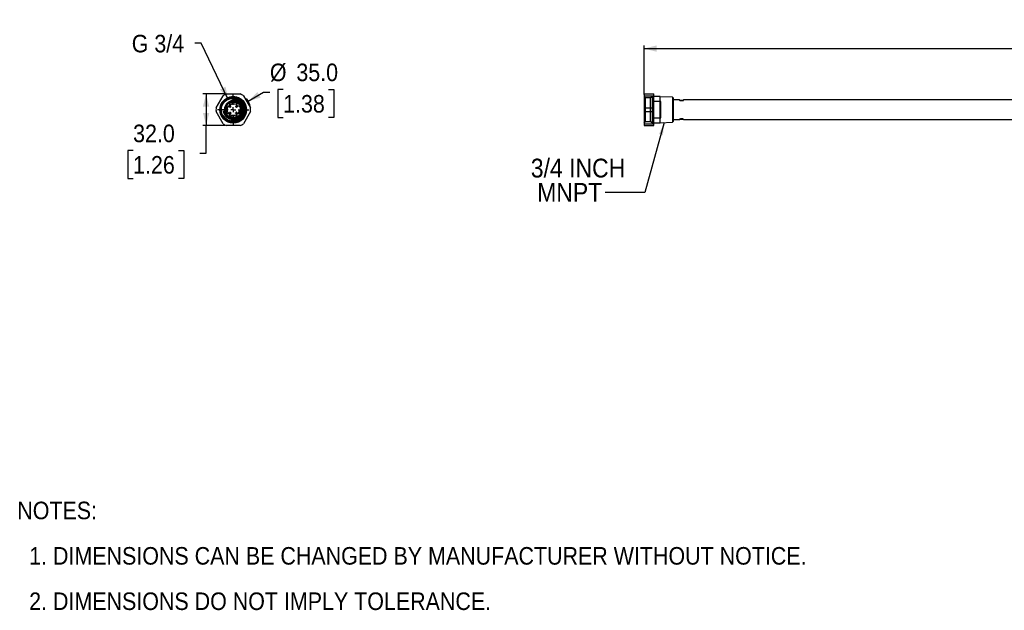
# Model space of a CAD drawing. Header units: millimetres. Extents: x 37 to 2032, y 0 to 646.
# Tile 1 of 2: x 37 to 1034, y 48 to 646. Entities that reach past the tile are written whole.
import ezdxf

# ---------------------------------------------------------------- set-up
doc = ezdxf.new("R2010")
doc.units = ezdxf.units.MM
for name, pattern in [('SLD-Center', [111.76, 50.8, -20.32, 20.32, -20.32]), ('SLD-Dashed', [45.72, 30.48, -15.24]), ('SLD-Solid', [0])]:
    doc.linetypes.add(name, pattern=pattern)
doc.layers.add('CENTER', color=40, linetype='SLD-Center')
doc.layers.add('HIDDEN', color=102, linetype='SLD-Dashed')
doc.layers.add('DIMENSIONS', color=140, linetype='SLD-Solid', lineweight=25)
doc.layers.add('TEXT', color=140, linetype='SLD-Solid', lineweight=25)
doc.styles.add('SLDTEXTSTYLE0', font='GOTHIC.TTF', dxfattribs={"width": 0.913})
doc.styles.get("Standard").update_dxf_attribs({"font": 'GOTHIC.TTF'})
doc.dimstyles.new('SLDDIMSTYLE0', dxfattribs={"dimtxt": 17.78, "dimasz": 12.7, "dimexe": 0, "dimexo": 0.0625, "dimgap": 4.445, "dimtad": 0, "dimtih": 1, "dimtoh": 1, "dimdec": 1, "dimrnd": 1e-09, "dimzin": 4, "dimdsep": 46, "dimtxsty": 'SLDTEXTSTYLE0', "dimsah": 1, "dimcen": 0.09, "dimadec": 0, "dimazin": 1, "dimtfac": 1, "dimtdec": 1, "dimtofl": 0, "dimtmove": 0, "dimatfit": 3, "dimfxl": 0, "dimfrac": 2, "dimtolj": 1, "dimtzin": 12, "dimarcsym": 0})
doc.dimstyles.new('SLDDIMSTYLE1', dxfattribs={"dimtxt": 17.78, "dimasz": 12.7, "dimexe": 0, "dimexo": 0.0625, "dimgap": 4.445, "dimtad": 0, "dimtih": 1, "dimtoh": 1, "dimdec": 1, "dimrnd": 1e-09, "dimzin": 4, "dimdsep": 46, "dimtxsty": 'SLDTEXTSTYLE0', "dimsah": 1, "dimcen": 0, "dimadec": 0, "dimazin": 1, "dimtfac": 1, "dimtdec": 1, "dimtofl": 0, "dimtmove": 0, "dimatfit": 3, "dimfxl": 0, "dimfrac": 2, "dimtolj": 1, "dimtzin": 12, "dimarcsym": 0})
doc.dimstyles.new('SLDDIMSTYLE2', dxfattribs={"dimtxt": 17.78, "dimasz": 12.7, "dimexe": 0, "dimexo": 0.0625, "dimgap": 4.445, "dimtad": 0, "dimtih": 1, "dimtoh": 1, "dimdec": 1, "dimrnd": 1e-09, "dimzin": 12, "dimdsep": 46, "dimtxsty": 'SLDTEXTSTYLE0', "dimsah": 1, "dimcen": 0, "dimadec": 0, "dimazin": 3, "dimtfac": 1, "dimtdec": 1, "dimtofl": 0, "dimtmove": 0, "dimatfit": 3, "dimfxl": 0, "dimfrac": 2, "dimtolj": 1, "dimtzin": 12, "dimarcsym": 0})
doc.dimstyles.new('SLDDIMSTYLE3', dxfattribs={"dimtxt": 17.78, "dimasz": 12.7, "dimexe": 0, "dimexo": 0.0625, "dimgap": 4.445, "dimtad": 0, "dimtih": 1, "dimtoh": 1, "dimdec": 1, "dimrnd": 1e-09, "dimzin": 12, "dimdsep": 46, "dimtxsty": 'SLDTEXTSTYLE0', "dimsah": 1, "dimcen": 0.09, "dimadec": 0, "dimazin": 3, "dimtfac": 1, "dimtdec": 1, "dimtofl": 0, "dimtmove": 0, "dimatfit": 3, "dimfxl": 0, "dimfrac": 2, "dimtolj": 1, "dimtzin": 12, "dimarcsym": 0})
doc.dimstyles.new('SLDDIMSTYLE4', dxfattribs={"dimtxt": 0.18, "dimasz": 12.7, "dimexe": 0, "dimexo": 0.0625, "dimgap": 0, "dimtad": 0, "dimtih": 1, "dimtoh": 1, "dimdec": 0, "dimrnd": 1e-09, "dimzin": 0, "dimdsep": 46, "dimtxsty": 'Standard', "dimsah": 1, "dimcen": 0.09, "dimadec": 0, "dimazin": 0, "dimtfac": 12.7, "dimtdec": 0, "dimtofl": 0, "dimtmove": 0, "dimatfit": 3, "dimfxl": 0, "dimfrac": 2, "dimtolj": 1, "dimtzin": 0, "dimarcsym": 0})

# ---------------------------------------------------------------- blocks, each defined once
blk = doc.blocks.new('SW_NOTE_0')
at = {"layer": 'TEXT', "color": 0, "char_height": 17.78, "attachment_point": 1, "style": 'SLDTEXTSTYLE0'}
for s, insert in [('NOTES:', (0, 22.71)), ('  1. DIMENSIONS CAN BE CHANGED BY MANUFACTURER WITHOUT NOTICE.', (0, -23.27)), ('  2. DIMENSIONS DO NOT IMPLY TOLERANCE.', (0, -69.25))]:
    blk.add_mtext(s, dxfattribs=dict(at, insert=insert))
blk = doc.blocks.new('_D')
at = {"layer": 'DIMENSIONS'}
for p, q in [((244.92, 570.94), (222.6, 570.94)), ((225.78, 570.94), (225.78, 538.94)), ((244.92, 538.94), (222.6, 538.94)), ((225.78, 510.94), (225.78, 538.94)), ((151.81, 513.55), (146.4, 513.55)), ((146.4, 513.55), (146.4, 485.33)), ((197.79, 513.55), (203.21, 513.55)), ((203.21, 513.55), (203.21, 485.33)), ((219.43, 510.94), (225.78, 510.94)), ((146.4, 485.33), (151.81, 485.33)), ((203.21, 485.33), (197.79, 485.33))]:
    blk.add_line(p, q, dxfattribs=at)
for points in [[(225.78, 570.94), (222.6, 558.24), (228.95, 558.24)], [(225.78, 538.94), (228.95, 551.64), (222.6, 551.64)]]:
    blk.add_solid(points, dxfattribs=at)
at = {"layer": 'DIMENSIONS', "char_height": 17.78, "attachment_point": 1, "style": 'SLDTEXTSTYLE0'}
for s, insert in [('32.0', (151.81, 539.88)), ('1.26', (151.81, 508.04))]:
    blk.add_mtext(s, dxfattribs=dict(at, insert=insert))
blk = doc.blocks.new('_D_1')
at = {"layer": 'DIMENSIONS'}
for p, q in [((268.42, 563.71), (284.05, 572.77)), ((284.05, 572.77), (290.4, 572.77)), ((303.8, 575.39), (298.39, 575.39)), ((298.39, 575.39), (298.39, 547.16)), ((349.79, 575.39), (355.2, 575.39)), ((355.2, 575.39), (355.2, 547.16)), ((298.39, 547.16), (303.8, 547.16)), ((355.2, 547.16), (349.79, 547.16))]:
    blk.add_line(p, q, dxfattribs=at)
blk.add_arc((253.28, 554.94), 17.5, 10.25525, 40.37589, dxfattribs=at)
blk.add_solid([(268.42, 563.71), (281, 567.33), (277.81, 572.82)], dxfattribs=at)
at = {"layer": 'DIMENSIONS', "char_height": 17.78, "attachment_point": 1, "style": 'SLDTEXTSTYLE0'}
for s, insert in [('%%c', (290.4, 601.71)), ('35.0', (317.21, 601.71)), ('1.38', (303.8, 569.87))]:
    blk.add_mtext(s, dxfattribs=dict(at, insert=insert))
blk = doc.blocks.new('_D_2')
at = {"layer": 'DIMENSIONS'}
for p, q in [((220.66, 622.28), (214.31, 622.28)), ((248.19, 565.43), (220.66, 622.28))]:
    blk.add_line(p, q, dxfattribs=at)
blk.add_solid([(248.19, 565.43), (245.52, 578.24), (239.8, 575.48)], dxfattribs=at)
at = {"layer": 'DIMENSIONS', "insert": (150.43, 630.88), "char_height": 17.78, "attachment_point": 1, "style": 'SLDTEXTSTYLE0'}
blk.add_mtext('G 3/4', dxfattribs=at)
blk = doc.blocks.new('SW_CENTERMARKSYMBOL_0')
at = {"layer": 'CENTER', "color": 0}
for p, q in [((0, 5.08), (0, 15.915)), ((-5.08, 0), (-15.915, 0)), ((0, 0), (-2.54, 0)), ((0, 0), (0, 2.54)), ((0, 0), (0, -2.54)), ((0, 0), (2.54, 0)), ((5.08, 0), (15.915, 0)), ((0, -5.08), (0, -15.915))]:
    blk.add_line(p, q, dxfattribs=at)
blk = doc.blocks.new('_D_3')
at = {"layer": 'DIMENSIONS'}
for p, q in [((669.44, 570.34), (669.44, 620.11)), ((1244.43, 619.55), (1239.02, 619.55)), ((1239.02, 619.55), (1239.02, 591.33)), ((1303.55, 619.55), (1308.97, 619.55)), ((1308.97, 619.55), (1308.97, 591.33)), ((1878.54, 566.21), (1878.54, 620.11)), ((669.44, 616.94), (1230, 616.94)), ((1878.54, 616.94), (1317.99, 616.94)), ((1239.02, 591.33), (1244.43, 591.33)), ((1308.97, 591.33), (1303.55, 591.33))]:
    blk.add_line(p, q, dxfattribs=at)
for points in [[(669.44, 616.94), (682.14, 613.76), (682.14, 620.11)], [(1878.54, 616.94), (1865.84, 620.11), (1865.84, 613.76)]]:
    blk.add_solid(points, dxfattribs=at)
at = {"layer": 'DIMENSIONS', "char_height": 17.78, "attachment_point": 1, "style": 'SLDTEXTSTYLE0'}
for s, insert in [('1209.1', (1237.86, 645.88)), ('47.60', (1244.43, 614.04))]:
    blk.add_mtext(s, dxfattribs=dict(at, insert=insert))
blk = doc.blocks.new('SW_NOTE_1')
at = {"layer": 'TEXT', "color": 0, "char_height": 19.05, "attachment_point": 1, "style": 'SLDTEXTSTYLE0'}
for s, insert in [('3/4 INCH', (-75.28, 34.17)), (' MNPT', (-75.28, 9.54))]:
    blk.add_mtext(s, dxfattribs=dict(at, insert=insert))

msp = doc.modelspace()

# ---------------------------------------------------------------- linework, layer by layer
for p, q in [((235.88, 556.8), (242.96, 569.07)), ((246.19, 570.94), (260.36, 570.94)), ((263.59, 569.07), (270.68, 556.8)), ((669.44, 570.94), (679.44, 570.94)), ((669.44, 570.94), (669.44, 569.07)), ((669.44, 569.07), (679.44, 569.07)), ((669.44, 569.07), (669.44, 556.8)), ((679.44, 569.07), (679.44, 570.94)), ((679.44, 556.8), (679.44, 569.07)), ((685.64, 568.31), (679.44, 568.31)), ((685.64, 541.56), (685.64, 568.31)), ((698.36, 567.67), (685.64, 568.07)), ((699.44, 566.6), (698.36, 567.67)), ((698.36, 567.67), (698.36, 542.2)), ((699.44, 543.27), (699.44, 566.6)), ((705.55, 564.94), (699.44, 564.94)), ((1566.55, 564.94), (709.52, 564.94)), ((242.96, 540.8), (235.88, 553.07)), ((270.68, 553.07), (263.59, 540.8)), ((669.44, 556.8), (669.44, 553.07)), ((669.44, 556.8), (679.44, 556.8)), ((669.44, 553.07), (679.44, 553.07)), ((669.44, 553.07), (669.44, 540.8)), ((679.44, 553.07), (679.44, 556.8)), ((679.44, 540.8), (679.44, 553.07)), ((260.36, 538.94), (246.19, 538.94)), ((669.44, 540.8), (679.44, 540.8)), ((669.44, 540.8), (669.44, 538.94)), ((669.44, 538.94), (679.44, 538.94)), ((679.44, 541.56), (685.64, 541.56)), ((679.44, 538.94), (679.44, 540.8)), ((685.64, 541.8), (698.36, 542.2)), ((698.36, 542.2), (699.44, 543.27)), ((699.44, 544.94), (705.56, 544.94)), ((709.54, 544.94), (1566.56, 544.94))]:
    msp.add_line(p, q)
for radius in [13.5, 12.06, 8.25]:
    msp.add_circle((253.28, 554.94), radius)
for centre, radius, start, end in [((253.28, 554.94), 17.5, 113.89551, 126.10449), ((253.28, 554.94), 17.5, 53.89551, 66.10449), ((707.54, 574.83), 10.1, 258.58868, 281.31687), ((253.28, 554.94), 17.5, 173.89551, 186.10449), ((253.28, 554.94), 17.5, 353.89551, 6.10449), ((253.28, 554.94), 17.5, 233.89551, 246.10449), ((253.28, 554.94), 17.5, 293.89551, 306.10449), ((707.54, 535.04), 10.1, 78.58868, 101.31687)]:
    msp.add_arc(centre, radius, start, end)
at = {"layer": 'HIDDEN'}
for p, q in [((251.28, 564.74), (251.28, 564.11)), ((251.28, 563.71), (251.28, 564.12)), ((251.47, 562.21), (251.87, 561.86)), ((251.87, 561.86), (252.34, 562.38)), ((252.74, 564.32), (252.25, 563.78)), ((253.54, 565.2), (252.74, 564.32)), ((253.65, 563.83), (254.07, 564.3)), ((254.07, 564.3), (254.28, 564.53)), ((255.28, 564.23), (255.28, 564.73)), ((255.28, 564.12), (255.28, 564.23)), ((255.28, 564.12), (255.28, 563.71)), ((670.88, 566.99), (669.44, 568.44)), ((670.88, 542.88), (670.88, 566.99)), ((676.05, 566.99), (670.88, 566.99)), ((677.79, 568), (676.05, 566.99)), ((676.05, 542.88), (676.05, 566.99)), ((677.79, 568), (677.79, 541.87)), ((686.54, 563.19), (678.54, 563.19)), ((686.54, 546.69), (686.54, 563.19)), ((705.54, 564.94), (705.54, 564.43)), ((709.54, 564.44), (705.54, 564.44)), ((707.44, 564.22), (707.11, 564.24)), ((709.54, 564.43), (709.54, 564.94)), ((251.28, 545.75), (251.28, 546.16)), ((251.28, 545.75), (251.28, 545.65)), ((251.28, 545.65), (251.28, 545.13)), ((251.87, 548.01), (251.48, 547.65)), ((252.33, 547.49), (251.87, 548.01)), ((252.74, 545.55), (252.25, 546.09)), ((252.74, 545.55), (253.54, 544.66)), ((253.64, 546.04), (254.07, 545.57)), ((254.28, 545.33), (254.07, 545.57)), ((255.28, 546.16), (255.28, 545.75)), ((255.28, 545.64), (255.28, 545.75)), ((255.28, 545.14), (255.28, 545.64)), ((669.44, 541.44), (670.88, 542.88)), ((670.88, 542.88), (676.05, 542.88)), ((676.05, 542.88), (677.79, 541.87)), ((678.54, 546.69), (686.54, 546.69)), ((705.54, 545.44), (705.54, 544.94)), ((705.54, 545.44), (709.54, 545.44)), ((709.54, 544.94), (709.54, 545.44))]:
    msp.add_line(p, q, dxfattribs=at)
at = {"layer": 'HIDDEN', "flags": 128}
for points in [[(253.54, 565.2), (253.56, 565.17), (253.64, 565.1), (253.77, 564.99), (253.91, 564.87), (254.05, 564.74), (254.17, 564.63), (254.25, 564.56), (254.28, 564.53), (254.25, 564.56), (254.17, 564.63), (254.05, 564.74), (253.91, 564.87), (253.77, 564.99), (253.64, 565.1), (253.56, 565.17), (253.54, 565.2)], [(253.54, 544.66), (253.57, 544.69), (253.65, 544.76), (253.77, 544.87), (253.91, 545), (254.05, 545.12), (254.17, 545.23), (254.25, 545.3), (254.28, 545.33), (254.25, 545.3), (254.17, 545.23), (254.05, 545.12), (253.91, 545), (253.77, 544.87), (253.65, 544.76), (253.57, 544.69), (253.54, 544.66)], [(255.19, 544.09), (255.18, 544.13), (255.16, 544.24), (255.13, 544.4), (255.1, 544.58), (255.07, 544.77), (255.04, 544.93), (255.02, 545.04), (255.01, 545.08), (255.02, 545.04), (255.04, 544.93), (255.07, 544.77), (255.1, 544.58), (255.13, 544.4), (255.16, 544.24), (255.18, 544.13), (255.19, 544.09)]]:
    msp.add_lwpolyline(points, dxfattribs=at)
at = {"layer": 'HIDDEN'}
for radius in [13.38, 13.14, 13.13, 13.07, 12.74, 11.66, 10, 8.5, 5.96]:
    msp.add_circle((253.28, 554.94), radius, dxfattribs=at)
for centre, radius, start, end in [((253.28, 554.94), 9, 102.83959, 257.16041), ((253.28, 554.94), 8.9, 96.59288, 263.35551), ((248.01, 556.84), 1.9, 71.65197, 160.16664), ((251.38, 560.2), 1.9, 109.83336, 198.34803), ((253.28, 554.94), 7.5, 103.92537, 109.83336), ((253.28, 554.94), 7.5, 70.16664, 97.17422), ((254.87, 564), 1.8, 79.98749, 138), ((253.28, 554.94), 8.9, 272.33745, 87.61825), ((254.87, 564), 0.8, 90, 138), ((253.28, 554.94), 10.01, 280, 79.99518), ((253.28, 554.94), 11.01, 280, 79.98766), ((253.28, 554.94), 9, 282.83959, 77.16041), ((255.18, 560.2), 1.9, 341.65197, 70.16664), ((258.54, 556.84), 1.9, 19.83336, 108.34803), ((678.04, 567.57), 0.5, 0, 120), ((253.28, 554.94), 7.5, 160.16664, 199.83336), ((248.01, 553.04), 1.9, 199.83336, 288.34803), ((251.38, 549.67), 1.9, 161.65197, 250.16664), ((253.28, 554.94), 4.05, 123.08327, 146.91673), ((253.28, 554.94), 4.05, 213.08327, 236.91673), ((253.28, 554.94), 4.05, 33.08327, 56.91673), ((253.28, 554.94), 4.05, 303.08327, 326.91673), ((255.18, 549.67), 1.9, 289.83336, 18.34803), ((258.54, 553.04), 1.9, 251.65197, 340.16664), ((253.28, 554.94), 7.5, 340.16664, 19.83336), ((253.28, 554.94), 7.5, 250.16664, 256.15288), ((253.28, 554.93), 9.5, 257.86119, 282.03657), ((253.28, 554.94), 7.5, 262.76382, 289.83336), ((254.88, 545.87), 1.8, 222, 270), ((254.88, 545.87), 0.8, 222, 280), ((254.88, 545.87), 1.8, 270, 280), ((678.04, 542.3), 0.5, 240, 0)]:
    msp.add_arc(centre, radius, start, end, dxfattribs=at)
for points, knots in [([(253.28, 567.57), (252.51, 567.57), (250.92, 567.42), (248.56, 566.75), (246.3, 565.57), (244.28, 563.93), (242.64, 561.91), (241.46, 559.65), (240.79, 557.29), (240.57, 554.94), (240.79, 552.58), (241.46, 550.22), (242.64, 547.96), (244.28, 545.94), (246.3, 544.3), (248.56, 543.12), (250.92, 542.45), (253.28, 542.23), (255.63, 542.45), (257.99, 543.12), (260.25, 544.3), (262.27, 545.94), (263.91, 547.96), (265.09, 550.22), (265.76, 552.58), (265.98, 554.94), (265.76, 557.29), (265.09, 559.65), (263.91, 561.91), (262.27, 563.93), (260.25, 565.57), (257.99, 566.75), (255.63, 567.42), (254.05, 567.57), (253.28, 567.57)], [0, 0, 0, 0, 0.029129, 0.060003, 0.09216, 0.125, 0.15784, 0.189997, 0.220871, 0.25, 0.279129, 0.310003, 0.34216, 0.375, 0.40784, 0.439997, 0.470871, 0.5, 0.529129, 0.560003, 0.59216, 0.625, 0.65784, 0.689997, 0.720871, 0.75, 0.779129, 0.810003, 0.84216, 0.875, 0.90784, 0.939997, 0.970871, 1, 1, 1, 1]), ([(248.61, 558.64), (248.77, 558.58), (248.92, 558.51), (249.2, 558.32), (249.33, 558.21), (249.55, 557.95), (249.65, 557.81), (249.8, 557.5), (249.85, 557.33), (249.88, 557.15)], [0, 0, 0, 0, 0.25, 0.25, 0.5, 0.5, 0.75, 0.75, 1, 1, 1, 1]), ([(251.07, 558.33), (250.88, 558.36), (250.72, 558.41), (250.4, 558.56), (250.26, 558.66), (250, 558.88), (249.89, 559.01), (249.7, 559.29), (249.63, 559.44), (249.57, 559.6)], [0, 0, 0, 0, 0.25, 0.25, 0.5, 0.5, 0.75, 0.75, 1, 1, 1, 1]), ([(251.28, 564.22), (251.31, 564.23), (251.38, 564.24), (251.74, 564.31), (252.27, 564.39), (252.91, 564.44), (253.59, 564.44), (254.23, 564.39), (254.77, 564.32), (255.13, 564.25), (255.3, 564.22), (255.26, 564.23), (255.26, 564.23)], [0, 0, 0, 0, 0.1077454, 0.2154104, 0.3246315, 0.4344761, 0.5424562, 0.6490288, 0.756727, 0.8664012, 0.975887, 1, 1, 1, 1]), ([(251.28, 564.12), (251.28, 564.12), (251.29, 564.12), (251.34, 564.13), (251.38, 564.14), (251.48, 564.16), (251.54, 564.17), (251.69, 564.2), (251.77, 564.21), (252.05, 564.26), (252.27, 564.28), (252.75, 564.32), (253.01, 564.34), (253.41, 564.34), (253.54, 564.33), (253.79, 564.32), (253.92, 564.31), (254.28, 564.28), (254.5, 564.26), (254.78, 564.21), (254.86, 564.2), (255.01, 564.17), (255.07, 564.16), (255.17, 564.14), (255.21, 564.13), (255.26, 564.12), (255.28, 564.12), (255.28, 564.12)], [0, 0, 0, 0, 0.0625, 0.0625, 0.125, 0.125, 0.1875, 0.1875, 0.25, 0.25, 0.375, 0.375, 0.5, 0.5, 0.5625, 0.5625, 0.625, 0.625, 0.75, 0.75, 0.8125, 0.8125, 0.875, 0.875, 0.9375, 0.9375, 1, 1, 1, 1]), ([(255.28, 563.71), (255.28, 563.71), (255.26, 563.71), (255.21, 563.72), (255.17, 563.73), (255.07, 563.75), (255.01, 563.77), (254.87, 563.79), (254.78, 563.81), (254.51, 563.85), (254.28, 563.88), (253.92, 563.91), (253.8, 563.92), (253.54, 563.93), (253.41, 563.94), (253.15, 563.94), (253.01, 563.93), (252.76, 563.92), (252.63, 563.91), (252.27, 563.88), (252.05, 563.85), (251.77, 563.81), (251.69, 563.79), (251.54, 563.77), (251.48, 563.75), (251.38, 563.73), (251.34, 563.72), (251.29, 563.71), (251.28, 563.71), (251.28, 563.71)], [0, 0, 0, 0, 0.0625, 0.0625, 0.125, 0.125, 0.1875, 0.1875, 0.25, 0.25, 0.375, 0.375, 0.4375, 0.4375, 0.5, 0.5, 0.5625, 0.5625, 0.625, 0.625, 0.75, 0.75, 0.8125, 0.8125, 0.875, 0.875, 0.9375, 0.9375, 1, 1, 1, 1]), ([(251.47, 562.21), (251.56, 562.24), (251.65, 562.26), (251.83, 562.3), (251.92, 562.31), (252.09, 562.34), (252.17, 562.35), (252.3, 562.37), (252.34, 562.38), (252.34, 562.38)], [0, 0, 0, 0, 0.25, 0.25, 0.5, 0.5, 0.75, 0.75, 1, 1, 1, 1]), ([(253.65, 563.83), (253.65, 563.83), (253.62, 563.83), (253.53, 563.83), (253.47, 563.83), (253.27, 563.84), (253.11, 563.84), (252.8, 563.82), (252.64, 563.81), (252.44, 563.8), (252.38, 563.79), (252.28, 563.78), (252.25, 563.78), (252.25, 563.78)], [0, 0, 0, 0, 0.125, 0.125, 0.25, 0.25, 0.5, 0.5, 0.75, 0.75, 0.875, 0.875, 1, 1, 1, 1]), ([(255.27, 564.73), (255.27, 564.73), (255.31, 564.73), (255.17, 564.76), (254.84, 564.81), (254.32, 564.89), (253.74, 564.93), (253.35, 564.93), (253.18, 564.93)], [0, 0, 0, 0, 0.0186904, 0.22285, 0.4273172, 0.6354421, 0.8449815, 1, 1, 1, 1]), ([(255.1, 565.28), (255.07, 565.1), (255.04, 564.94), (255.01, 564.76), (255.01, 564.76), (255.04, 564.94), (255.07, 565.1), (255.1, 565.28)], [0, 0, 0, 0, 0.333333, 0.333333, 0.666667, 0.666667, 1, 1, 1, 1]), ([(255.1, 565.28), (255.12, 565.41), (255.14, 565.53), (255.18, 565.72), (255.19, 565.77), (255.19, 565.77), (255.18, 565.72), (255.14, 565.53), (255.12, 565.41), (255.1, 565.28)], [0, 0, 0, 0, 0.25, 0.25, 0.5, 0.5, 0.75, 0.75, 1, 1, 1, 1]), ([(256.98, 559.6), (256.92, 559.44), (256.85, 559.29), (256.66, 559.01), (256.55, 558.88), (256.29, 558.66), (256.15, 558.56), (255.84, 558.41), (255.67, 558.36), (255.49, 558.33)], [0, 0, 0, 0, 0.25, 0.25, 0.5, 0.5, 0.75, 0.75, 1, 1, 1, 1]), ([(256.67, 557.15), (256.7, 557.33), (256.75, 557.49), (256.9, 557.81), (257, 557.95), (257.22, 558.21), (257.35, 558.32), (257.63, 558.51), (257.78, 558.58), (257.95, 558.64)], [0, 0, 0, 0, 0.25, 0.25, 0.5, 0.5, 0.75, 0.75, 1, 1, 1, 1]), ([(678.54, 542.3), (678.54, 542.34), (678.54, 542.43), (678.54, 543.13), (678.54, 544.3), (678.54, 545.94), (678.54, 547.96), (678.54, 550.22), (678.54, 552.58), (678.54, 554.94), (678.54, 557.29), (678.54, 559.65), (678.54, 561.91), (678.54, 563.93), (678.54, 565.58), (678.54, 566.74), (678.54, 567.44), (678.54, 567.53), (678.54, 567.57)], [0, 0, 0, 0, 0.058258, 0.120006, 0.18432, 0.25, 0.31568, 0.379994, 0.441742, 0.5, 0.558258, 0.620006, 0.68432, 0.75, 0.81568, 0.879994, 0.941742, 1, 1, 1, 1]), ([(705.57, 564.43), (705.56, 564.43), (705.55, 564.43), (705.75, 564.39), (706.15, 564.32), (706.72, 564.25), (707.38, 564.22), (708.06, 564.23), (708.67, 564.29), (709.16, 564.36), (709.49, 564.42), (709.52, 564.43), (709.53, 564.43)], [0, 0, 0, 0, 0.049637, 0.154535, 0.26054, 0.368491, 0.476256, 0.581865, 0.686771, 0.793446, 0.901665, 1, 1, 1, 1]), ([(249.88, 552.72), (249.85, 552.54), (249.8, 552.38), (249.65, 552.06), (249.55, 551.92), (249.33, 551.66), (249.2, 551.55), (248.92, 551.36), (248.77, 551.29), (248.61, 551.23)], [0, 0, 0, 0, 0.25, 0.25, 0.5, 0.5, 0.75, 0.75, 1, 1, 1, 1]), ([(249.57, 550.27), (249.63, 550.43), (249.7, 550.58), (249.89, 550.86), (250, 550.99), (250.26, 551.21), (250.4, 551.31), (250.71, 551.46), (250.88, 551.51), (251.07, 551.54)], [0, 0, 0, 0, 0.25, 0.25, 0.5, 0.5, 0.75, 0.75, 1, 1, 1, 1]), ([(255.49, 551.54), (255.67, 551.51), (255.84, 551.46), (256.15, 551.31), (256.29, 551.21), (256.55, 550.99), (256.66, 550.86), (256.85, 550.58), (256.92, 550.43), (256.98, 550.27)], [0, 0, 0, 0, 0.25, 0.25, 0.5, 0.5, 0.75, 0.75, 1, 1, 1, 1]), ([(257.95, 551.23), (257.78, 551.29), (257.63, 551.36), (257.35, 551.55), (257.22, 551.66), (257, 551.92), (256.9, 552.06), (256.75, 552.37), (256.7, 552.54), (256.67, 552.72)], [0, 0, 0, 0, 0.25, 0.25, 0.5, 0.5, 0.75, 0.75, 1, 1, 1, 1]), ([(251.28, 546.16), (251.28, 546.16), (251.29, 546.16), (251.34, 546.15), (251.38, 546.14), (251.48, 546.12), (251.54, 546.1), (251.69, 546.08), (251.77, 546.06), (252.05, 546.02), (252.27, 545.99), (252.63, 545.96), (252.76, 545.95), (253.01, 545.94), (253.14, 545.94), (253.41, 545.94), (253.54, 545.94), (253.79, 545.95), (253.92, 545.96), (254.28, 545.99), (254.5, 546.02), (254.78, 546.06), (254.86, 546.08), (255.01, 546.1), (255.07, 546.12), (255.17, 546.14), (255.21, 546.15), (255.26, 546.16), (255.28, 546.16), (255.28, 546.16)], [0, 0, 0, 0, 0.0625, 0.0625, 0.125, 0.125, 0.1875, 0.1875, 0.25, 0.25, 0.375, 0.375, 0.4375, 0.4375, 0.5, 0.5, 0.5625, 0.5625, 0.625, 0.625, 0.75, 0.75, 0.8125, 0.8125, 0.875, 0.875, 0.9375, 0.9375, 1, 1, 1, 1]), ([(255.28, 545.75), (255.28, 545.75), (255.26, 545.75), (255.21, 545.74), (255.17, 545.73), (255.07, 545.71), (255.01, 545.7), (254.87, 545.67), (254.78, 545.66), (254.51, 545.61), (254.28, 545.59), (253.8, 545.55), (253.54, 545.54), (253.15, 545.54), (253.01, 545.54), (252.76, 545.55), (252.63, 545.56), (252.27, 545.59), (252.05, 545.61), (251.77, 545.66), (251.69, 545.67), (251.54, 545.7), (251.48, 545.71), (251.38, 545.73), (251.34, 545.74), (251.29, 545.75), (251.28, 545.75), (251.28, 545.75)], [0, 0, 0, 0, 0.0625, 0.0625, 0.125, 0.125, 0.1875, 0.1875, 0.25, 0.25, 0.375, 0.375, 0.5, 0.5, 0.5625, 0.5625, 0.625, 0.625, 0.75, 0.75, 0.8125, 0.8125, 0.875, 0.875, 0.9375, 0.9375, 1, 1, 1, 1]), ([(251.3, 545.13), (251.3, 545.13), (251.28, 545.14), (251.49, 545.1), (251.89, 545.03), (252.46, 544.96), (253.12, 544.93), (253.8, 544.94), (254.41, 544.99), (254.9, 545.07), (255.22, 545.13), (255.25, 545.13), (255.27, 545.14)], [0, 0, 0, 0, 0.049894, 0.154943, 0.261059, 0.368977, 0.476646, 0.582439, 0.687642, 0.794368, 0.902485, 1, 1, 1, 1]), ([(252.33, 547.49), (252.33, 547.49), (252.29, 547.5), (252.17, 547.52), (252.09, 547.53), (251.92, 547.56), (251.84, 547.57), (251.66, 547.61), (251.57, 547.63), (251.48, 547.65)], [0, 0, 0, 0, 0.25, 0.25, 0.5, 0.5, 0.75, 0.75, 1, 1, 1, 1]), ([(252.25, 546.09), (252.25, 546.09), (252.28, 546.09), (252.37, 546.08), (252.43, 546.08), (252.63, 546.06), (252.79, 546.05), (253.03, 546.04), (253.11, 546.04), (253.26, 546.03), (253.33, 546.04), (253.47, 546.04), (253.53, 546.04), (253.61, 546.04), (253.64, 546.04), (253.64, 546.04)], [0, 0, 0, 0, 0.125, 0.125, 0.25, 0.25, 0.5, 0.5, 0.625, 0.625, 0.75, 0.75, 0.875, 0.875, 1, 1, 1, 1]), ([(709.51, 545.44), (709.52, 545.44), (709.54, 545.44), (709.33, 545.48), (708.93, 545.55), (708.36, 545.62), (707.7, 545.66), (707.02, 545.64), (706.41, 545.58), (705.92, 545.51), (705.6, 545.45), (705.57, 545.44), (705.55, 545.44)], [0, 0, 0, 0, 0.049583, 0.154466, 0.260458, 0.368393, 0.476144, 0.581739, 0.68663, 0.793292, 0.901495, 1, 1, 1, 1]), ([(707.08, 545.64), (707.1, 545.64), (707.27, 545.65), (707.47, 545.65), (707.64, 545.65)], [0, 0, 0, 0, 0.098648, 1, 1, 1, 1])]:
    msp.add_open_spline(points, degree=3, knots=knots, dxfattribs=at)

# ---------------------------------------------------------------- block references
at = {"layer": 'CENTER'}
msp.add_blockref('SW_CENTERMARKSYMBOL_0', (253.28, 554.94), dxfattribs=at)
at = {"layer": 'TEXT'}
for name, p in [('SW_NOTE_1', (630.04, 471.21)), ('SW_NOTE_0', (34.47, 135.15))]:
    msp.add_blockref(name, p, dxfattribs=at)

# ---------------------------------------------------------------- dimensions: what is measured, and where the dimension line sits
at = {"layer": 'DIMENSIONS'}
dim = msp.add_linear_dim(base=(1878.54, 616.94), p1=(669.44, 569.07), p2=(1878.54, 564.94), dimstyle='SLDDIMSTYLE3', dxfattribs=at)
dim.commit()
dim.dimension.update_dxf_attribs({"geometry": '_D_3', "text_midpoint": (1273.99, 616.94), "dimtype": 160})
dim = msp.add_diameter_dim_2p(p1=(258.36, 544.44), p2=(248.19, 565.43), text='G 3/4', dimstyle='SLDDIMSTYLE2', override={"dimpost": '<>'}, dxfattribs=at)
dim.commit()
dim.dimension.update_dxf_attribs({"geometry": '_D_2', "text_midpoint": (182.37, 622.28), "dimtype": 163})
dim = msp.add_diameter_dim_2p(p1=(238.13, 546.16), p2=(268.42, 563.71), dimstyle='SLDDIMSTYLE1', dxfattribs=at)
dim.commit()
dim.dimension.update_dxf_attribs({"geometry": '_D_1', "text_midpoint": (326.8, 572.77), "dimtype": 163})
dim = msp.add_linear_dim(base=(225.78, 538.94), p1=(246.19, 570.94), p2=(246.19, 538.94), angle=90, dimstyle='SLDDIMSTYLE0', dxfattribs=at)
dim.commit()
dim.dimension.update_dxf_attribs({"geometry": '_D', "text_midpoint": (225.78, 510.94), "dimtype": 160})

# ---------------------------------------------------------------- leaders
at = {"layer": 'TEXT'}
msp.add_leader([(690.01, 541.94), (670.2, 471.21), (630.04, 471.21)], dimstyle='SLDDIMSTYLE4', dxfattribs=at)

doc.saveas('drawing.dxf')
